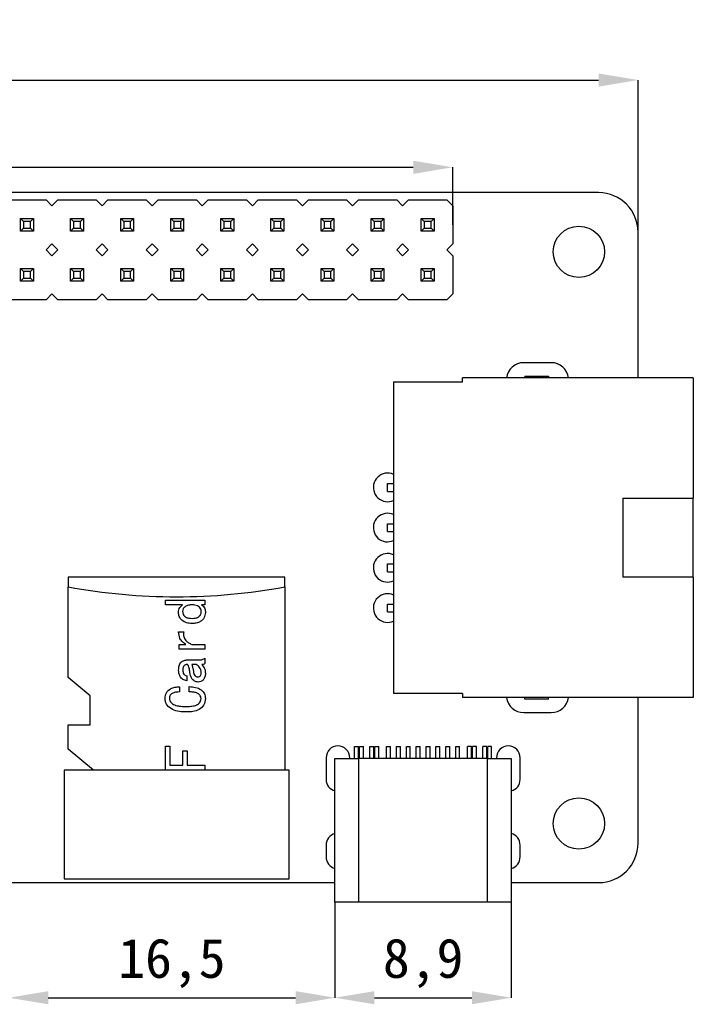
# Model space of a CAD drawing. Header units: millimetres. Extents: x 1707 to 1854, y 2274 to 2502.
# Tile 15 of 22: x 1753 to 1787, y 2364 to 2413. Entities that reach past the tile are written whole.
import ezdxf

# ---------------------------------------------------------------- set-up
doc = ezdxf.new("R2010")
doc.units = ezdxf.units.MM
doc.styles.add('黑体高度2mm', font='simhei.ttf', dxfattribs={"height": 2})
doc.dimstyles.new('红色高度2mm', dxfattribs={"dimtxt": 2, "dimasz": 2, "dimexe": 0, "dimexo": 0, "dimtad": 1, "dimdec": 1, "dimtxsty": '黑体高度2mm', "dimcen": 2.5, "dimclrd": 1, "dimclre": 1, "dimclrt": 1, "dimadec": 0, "dimazin": 0, "dimtfac": 1, "dimtdec": 1, "dimtmove": 0, "dimatfit": 3, "dimfxl": 1, "dimarcsym": 0})

# ---------------------------------------------------------------- blocks, each defined once
blk = doc.blocks.new('*D23')
at = {"color": 1, "lineweight": -2, "transparency": 16777216}
for p, q in [((1714.72, 2399.57), (1714.72, 2410.392)), ((1716.72, 2410.392), (1782.32, 2410.392)), ((1784.32, 2398.979), (1784.32, 2410.392))]:
    blk.add_line(p, q, dxfattribs=at)
at = {"color": 1, "transparency": 16777216}
for points in [[(1716.72, 2410.725), (1716.72, 2410.059), (1714.72, 2410.392)], [(1782.32, 2410.725), (1782.32, 2410.059), (1784.32, 2410.392)]]:
    blk.add_solid(points, dxfattribs=at)
at = {"layer": 'Defpoints', "color": 0, "transparency": 16777216}
for p in [(1784.32, 2410.392), (1714.72, 2399.57), (1784.32, 2398.979)]:
    blk.add_point(p, dxfattribs=at)
at = {"color": 1, "transparency": 16777216, "insert": (1749.52, 2412.14), "char_height": 2, "attachment_point": 5, "style": '黑体高度2mm'}
blk.add_mtext('69,6', dxfattribs=at)
blk = doc.blocks.new('*D25')
at = {"color": 1, "lineweight": -2, "transparency": 16777216}
for p, q in [((1724.12, 2403.049), (1724.12, 2405.966)), ((1726.12, 2405.966), (1772.92, 2405.966)), ((1774.92, 2403.049), (1774.92, 2405.966))]:
    blk.add_line(p, q, dxfattribs=at)
at = {"color": 1, "transparency": 16777216}
for points in [[(1726.12, 2406.299), (1726.12, 2405.632), (1724.12, 2405.966)], [(1772.92, 2406.299), (1772.92, 2405.632), (1774.92, 2405.966)]]:
    blk.add_solid(points, dxfattribs=at)
at = {"layer": 'Defpoints', "color": 0, "transparency": 16777216}
for p in [(1774.92, 2405.966), (1724.12, 2403.049), (1774.92, 2403.049)]:
    blk.add_point(p, dxfattribs=at)
at = {"color": 1, "transparency": 16777216, "insert": (1749.52, 2407.72), "char_height": 2, "attachment_point": 5, "style": '黑体高度2mm'}
blk.add_mtext('50,8', dxfattribs=at)
blk = doc.blocks.new('*D42')
at = {"color": 1, "lineweight": -2, "transparency": 16777216}
for p, q in [((1768.95, 2368.684), (1768.95, 2363.842)), ((1754.412, 2363.842), (1766.95, 2363.842))]:
    blk.add_line(p, q, dxfattribs=at)
at = {"color": 1, "transparency": 16777216}
for points in [[(1754.412, 2364.175), (1754.412, 2363.509), (1752.412, 2363.842)], [(1766.95, 2364.175), (1766.95, 2363.509), (1768.95, 2363.842)]]:
    blk.add_solid(points, dxfattribs=at)
at = {"layer": 'Defpoints', "color": 0, "transparency": 16777216}
for p in [(1768.95, 2368.684), (1752.412, 2363.842), (1768.95, 2363.842)]:
    blk.add_point(p, dxfattribs=at)
at = {"color": 1, "transparency": 16777216, "insert": (1760.681, 2365.591), "char_height": 2, "attachment_point": 5, "style": '黑体高度2mm'}
blk.add_mtext('16,5', dxfattribs=at)
blk = doc.blocks.new('*D43')
at = {"color": 1, "lineweight": -2, "transparency": 16777216}
for p, q in [((1777.89, 2368.684), (1777.89, 2363.842)), ((1770.95, 2363.842), (1775.89, 2363.842))]:
    blk.add_line(p, q, dxfattribs=at)
at = {"color": 1, "transparency": 16777216}
for points in [[(1770.95, 2364.175), (1770.95, 2363.509), (1768.95, 2363.842)], [(1775.89, 2364.175), (1775.89, 2363.509), (1777.89, 2363.842)]]:
    blk.add_solid(points, dxfattribs=at)
at = {"layer": 'Defpoints', "color": 0, "transparency": 16777216}
for p in [(1777.89, 2368.684), (1768.95, 2363.842), (1777.89, 2363.842)]:
    blk.add_point(p, dxfattribs=at)
at = {"color": 1, "transparency": 16777216, "insert": (1773.42, 2365.591), "char_height": 2, "attachment_point": 5, "style": '黑体高度2mm'}
blk.add_mtext('8,9', dxfattribs=at)

msp = doc.modelspace()

# ---------------------------------------------------------------- linework, layer by layer
at = {"color": 7, "linetype": 'Continuous', "lineweight": 25}
for p, q in [((1782.32, 2404.679), (1716.72, 2404.679)), ((1752.36, 2404.319), (1754.3, 2404.319)), ((1754.6, 2404.019), (1754.3, 2404.319)), ((1754.9, 2404.319), (1754.6, 2404.019)), ((1754.9, 2404.319), (1756.84, 2404.319)), ((1757.14, 2404.019), (1756.84, 2404.319)), ((1757.44, 2404.319), (1757.14, 2404.019)), ((1757.44, 2404.319), (1759.38, 2404.319)), ((1759.68, 2404.019), (1759.38, 2404.319)), ((1759.98, 2404.319), (1759.68, 2404.019)), ((1759.98, 2404.319), (1761.92, 2404.319)), ((1762.22, 2404.019), (1761.92, 2404.319)), ((1762.52, 2404.319), (1762.22, 2404.019)), ((1762.52, 2404.319), (1764.46, 2404.319)), ((1764.76, 2404.019), (1764.46, 2404.319)), ((1765.06, 2404.319), (1764.76, 2404.019)), ((1765.06, 2404.319), (1767, 2404.319)), ((1767.3, 2404.019), (1767, 2404.319)), ((1767.6, 2404.319), (1767.3, 2404.019)), ((1767.6, 2404.319), (1769.54, 2404.319)), ((1769.84, 2404.019), (1769.54, 2404.319)), ((1770.14, 2404.319), (1769.84, 2404.019)), ((1770.14, 2404.319), (1772.08, 2404.319)), ((1772.38, 2404.019), (1772.08, 2404.319)), ((1772.68, 2404.319), (1772.38, 2404.019)), ((1772.68, 2404.319), (1774.62, 2404.319)), ((1774.92, 2404.019), (1774.62, 2404.319)), ((1774.92, 2404.019), (1774.92, 2402.079)), ((1753.005, 2403.374), (1753.655, 2403.374)), ((1753.155, 2403.224), (1753.005, 2403.374)), ((1753.005, 2402.724), (1753.005, 2403.374)), ((1753.655, 2403.374), (1753.505, 2403.224)), ((1753.655, 2403.374), (1753.655, 2402.724)), ((1755.545, 2403.374), (1756.195, 2403.374)), ((1755.695, 2403.224), (1755.545, 2403.374)), ((1755.545, 2402.724), (1755.545, 2403.374)), ((1756.195, 2403.374), (1756.045, 2403.224)), ((1756.195, 2403.374), (1756.195, 2402.724)), ((1758.085, 2403.374), (1758.735, 2403.374)), ((1758.235, 2403.224), (1758.085, 2403.374)), ((1758.085, 2402.724), (1758.085, 2403.374)), ((1758.735, 2403.374), (1758.585, 2403.224)), ((1758.735, 2403.374), (1758.735, 2402.724)), ((1760.625, 2403.374), (1761.275, 2403.374)), ((1760.775, 2403.224), (1760.625, 2403.374)), ((1760.625, 2402.724), (1760.625, 2403.374)), ((1761.275, 2403.374), (1761.125, 2403.224)), ((1761.275, 2403.374), (1761.275, 2402.724)), ((1763.165, 2403.374), (1763.815, 2403.374)), ((1763.315, 2403.224), (1763.165, 2403.374)), ((1763.165, 2402.724), (1763.165, 2403.374)), ((1763.815, 2403.374), (1763.665, 2403.224)), ((1763.815, 2403.374), (1763.815, 2402.724)), ((1765.705, 2403.374), (1766.355, 2403.374)), ((1765.855, 2403.224), (1765.705, 2403.374)), ((1765.705, 2402.724), (1765.705, 2403.374)), ((1766.355, 2403.374), (1766.205, 2403.224)), ((1766.355, 2403.374), (1766.355, 2402.724)), ((1768.245, 2403.374), (1768.895, 2403.374)), ((1768.395, 2403.224), (1768.245, 2403.374)), ((1768.245, 2402.724), (1768.245, 2403.374)), ((1768.895, 2403.374), (1768.745, 2403.224)), ((1768.895, 2403.374), (1768.895, 2402.724)), ((1770.785, 2403.374), (1771.435, 2403.374)), ((1770.935, 2403.224), (1770.785, 2403.374)), ((1770.785, 2402.724), (1770.785, 2403.374)), ((1771.435, 2403.374), (1771.285, 2403.224)), ((1771.435, 2403.374), (1771.435, 2402.724)), ((1773.325, 2403.374), (1773.975, 2403.374)), ((1773.475, 2403.224), (1773.325, 2403.374)), ((1773.325, 2402.724), (1773.325, 2403.374)), ((1773.975, 2403.374), (1773.825, 2403.224)), ((1773.975, 2403.374), (1773.975, 2402.724)), ((1753.155, 2402.874), (1753.005, 2402.724)), ((1753.505, 2403.224), (1753.155, 2403.224)), ((1753.155, 2403.224), (1753.155, 2402.874)), ((1753.155, 2402.874), (1753.505, 2402.874)), ((1753.505, 2402.874), (1753.505, 2403.224)), ((1753.655, 2402.724), (1753.505, 2402.874)), ((1755.695, 2402.874), (1755.545, 2402.724)), ((1756.045, 2403.224), (1755.695, 2403.224)), ((1755.695, 2403.224), (1755.695, 2402.874)), ((1755.695, 2402.874), (1756.045, 2402.874)), ((1756.045, 2402.874), (1756.045, 2403.224)), ((1756.195, 2402.724), (1756.045, 2402.874)), ((1758.235, 2402.874), (1758.085, 2402.724)), ((1758.585, 2403.224), (1758.235, 2403.224)), ((1758.235, 2403.224), (1758.235, 2402.874)), ((1758.235, 2402.874), (1758.585, 2402.874)), ((1758.585, 2402.874), (1758.585, 2403.224)), ((1758.735, 2402.724), (1758.585, 2402.874)), ((1760.775, 2402.874), (1760.625, 2402.724)), ((1761.125, 2403.224), (1760.775, 2403.224)), ((1760.775, 2403.224), (1760.775, 2402.874)), ((1760.775, 2402.874), (1761.125, 2402.874)), ((1761.125, 2402.874), (1761.125, 2403.224)), ((1761.275, 2402.724), (1761.125, 2402.874)), ((1763.315, 2402.874), (1763.165, 2402.724)), ((1763.665, 2403.224), (1763.315, 2403.224)), ((1763.315, 2403.224), (1763.315, 2402.874)), ((1763.315, 2402.874), (1763.665, 2402.874)), ((1763.665, 2402.874), (1763.665, 2403.224)), ((1763.815, 2402.724), (1763.665, 2402.874)), ((1765.855, 2402.874), (1765.705, 2402.724)), ((1766.205, 2403.224), (1765.855, 2403.224)), ((1765.855, 2403.224), (1765.855, 2402.874)), ((1765.855, 2402.874), (1766.205, 2402.874)), ((1766.205, 2402.874), (1766.205, 2403.224)), ((1766.355, 2402.724), (1766.205, 2402.874)), ((1768.395, 2402.874), (1768.245, 2402.724)), ((1768.745, 2403.224), (1768.395, 2403.224)), ((1768.395, 2403.224), (1768.395, 2402.874)), ((1768.395, 2402.874), (1768.745, 2402.874)), ((1768.745, 2402.874), (1768.745, 2403.224)), ((1768.895, 2402.724), (1768.745, 2402.874)), ((1770.935, 2402.874), (1770.785, 2402.724)), ((1771.285, 2403.224), (1770.935, 2403.224)), ((1770.935, 2403.224), (1770.935, 2402.874)), ((1770.935, 2402.874), (1771.285, 2402.874)), ((1771.285, 2402.874), (1771.285, 2403.224)), ((1771.435, 2402.724), (1771.285, 2402.874)), ((1773.475, 2402.874), (1773.325, 2402.724)), ((1773.825, 2403.224), (1773.475, 2403.224)), ((1773.475, 2403.224), (1773.475, 2402.874)), ((1773.475, 2402.874), (1773.825, 2402.874)), ((1773.825, 2402.874), (1773.825, 2403.224)), ((1773.975, 2402.724), (1773.825, 2402.874)), ((1753.655, 2402.724), (1753.005, 2402.724)), ((1756.195, 2402.724), (1755.545, 2402.724)), ((1758.735, 2402.724), (1758.085, 2402.724)), ((1761.275, 2402.724), (1760.625, 2402.724)), ((1763.815, 2402.724), (1763.165, 2402.724)), ((1766.355, 2402.724), (1765.705, 2402.724)), ((1768.895, 2402.724), (1768.245, 2402.724)), ((1771.435, 2402.724), (1770.785, 2402.724)), ((1773.975, 2402.724), (1773.325, 2402.724)), ((1784.32, 2395.279), (1784.32, 2402.679)), ((1754.3, 2401.779), (1754.6, 2402.079)), ((1754.6, 2402.079), (1754.9, 2401.779)), ((1756.84, 2401.779), (1757.14, 2402.079)), ((1757.14, 2402.079), (1757.44, 2401.779)), ((1759.38, 2401.779), (1759.68, 2402.079)), ((1759.68, 2402.079), (1759.98, 2401.779)), ((1761.92, 2401.779), (1762.22, 2402.079)), ((1762.22, 2402.079), (1762.52, 2401.779)), ((1764.46, 2401.779), (1764.76, 2402.079)), ((1764.76, 2402.079), (1765.06, 2401.779)), ((1767, 2401.779), (1767.3, 2402.079)), ((1767.3, 2402.079), (1767.6, 2401.779)), ((1769.54, 2401.779), (1769.84, 2402.079)), ((1769.84, 2402.079), (1770.14, 2401.779)), ((1772.08, 2401.779), (1772.38, 2402.079)), ((1772.38, 2402.079), (1772.68, 2401.779)), ((1774.62, 2401.779), (1774.92, 2402.079)), ((1754.6, 2401.479), (1754.3, 2401.779)), ((1754.6, 2401.479), (1754.9, 2401.779)), ((1757.14, 2401.479), (1756.84, 2401.779)), ((1757.14, 2401.479), (1757.44, 2401.779)), ((1759.68, 2401.479), (1759.38, 2401.779)), ((1759.68, 2401.479), (1759.98, 2401.779)), ((1762.22, 2401.479), (1761.92, 2401.779)), ((1762.22, 2401.479), (1762.52, 2401.779)), ((1764.76, 2401.479), (1764.46, 2401.779)), ((1764.76, 2401.479), (1765.06, 2401.779)), ((1767.3, 2401.479), (1767, 2401.779)), ((1767.3, 2401.479), (1767.6, 2401.779)), ((1769.84, 2401.479), (1769.54, 2401.779)), ((1769.84, 2401.479), (1770.14, 2401.779)), ((1772.38, 2401.479), (1772.08, 2401.779)), ((1772.38, 2401.479), (1772.68, 2401.779)), ((1774.92, 2401.479), (1774.62, 2401.779)), ((1774.92, 2401.479), (1774.92, 2399.539)), ((1753.005, 2400.184), (1753.005, 2400.834)), ((1753.005, 2400.834), (1753.155, 2400.684)), ((1753.005, 2400.834), (1753.655, 2400.834)), ((1753.655, 2400.834), (1753.505, 2400.684)), ((1753.655, 2400.834), (1753.655, 2400.184)), ((1755.545, 2400.184), (1755.545, 2400.834)), ((1755.545, 2400.834), (1755.695, 2400.684)), ((1755.545, 2400.834), (1756.195, 2400.834)), ((1756.195, 2400.834), (1756.045, 2400.684)), ((1756.195, 2400.834), (1756.195, 2400.184)), ((1758.085, 2400.184), (1758.085, 2400.834)), ((1758.085, 2400.834), (1758.235, 2400.684)), ((1758.085, 2400.834), (1758.735, 2400.834)), ((1758.735, 2400.834), (1758.585, 2400.684)), ((1758.735, 2400.834), (1758.735, 2400.184)), ((1760.625, 2400.184), (1760.625, 2400.834)), ((1760.625, 2400.834), (1760.775, 2400.684)), ((1760.625, 2400.834), (1761.275, 2400.834)), ((1761.275, 2400.834), (1761.125, 2400.684)), ((1761.275, 2400.834), (1761.275, 2400.184)), ((1763.165, 2400.184), (1763.165, 2400.834)), ((1763.165, 2400.834), (1763.315, 2400.684)), ((1763.165, 2400.834), (1763.815, 2400.834)), ((1763.815, 2400.834), (1763.665, 2400.684)), ((1763.815, 2400.834), (1763.815, 2400.184)), ((1765.705, 2400.184), (1765.705, 2400.834)), ((1765.705, 2400.834), (1765.855, 2400.684)), ((1765.705, 2400.834), (1766.355, 2400.834)), ((1766.355, 2400.834), (1766.205, 2400.684)), ((1766.355, 2400.834), (1766.355, 2400.184)), ((1768.245, 2400.184), (1768.245, 2400.834)), ((1768.245, 2400.834), (1768.395, 2400.684)), ((1768.245, 2400.834), (1768.895, 2400.834)), ((1768.895, 2400.834), (1768.745, 2400.684)), ((1768.895, 2400.834), (1768.895, 2400.184)), ((1770.785, 2400.184), (1770.785, 2400.834)), ((1770.785, 2400.834), (1770.935, 2400.684)), ((1770.785, 2400.834), (1771.435, 2400.834)), ((1771.435, 2400.834), (1771.285, 2400.684)), ((1771.435, 2400.834), (1771.435, 2400.184)), ((1773.325, 2400.184), (1773.325, 2400.834)), ((1773.325, 2400.834), (1773.475, 2400.684)), ((1773.325, 2400.834), (1773.975, 2400.834)), ((1773.975, 2400.834), (1773.825, 2400.684)), ((1773.975, 2400.834), (1773.975, 2400.184)), ((1753.155, 2400.334), (1753.005, 2400.184)), ((1753.155, 2400.684), (1753.155, 2400.334)), ((1753.505, 2400.684), (1753.155, 2400.684)), ((1753.155, 2400.334), (1753.505, 2400.334)), ((1753.505, 2400.334), (1753.505, 2400.684)), ((1753.505, 2400.334), (1753.655, 2400.184)), ((1755.695, 2400.334), (1755.545, 2400.184)), ((1755.695, 2400.684), (1755.695, 2400.334)), ((1756.045, 2400.684), (1755.695, 2400.684)), ((1755.695, 2400.334), (1756.045, 2400.334)), ((1756.045, 2400.334), (1756.045, 2400.684)), ((1756.045, 2400.334), (1756.195, 2400.184)), ((1758.235, 2400.334), (1758.085, 2400.184)), ((1758.235, 2400.684), (1758.235, 2400.334)), ((1758.585, 2400.684), (1758.235, 2400.684)), ((1758.235, 2400.334), (1758.585, 2400.334)), ((1758.585, 2400.334), (1758.585, 2400.684)), ((1758.585, 2400.334), (1758.735, 2400.184)), ((1760.775, 2400.334), (1760.625, 2400.184)), ((1760.775, 2400.684), (1760.775, 2400.334)), ((1761.125, 2400.684), (1760.775, 2400.684)), ((1760.775, 2400.334), (1761.125, 2400.334)), ((1761.125, 2400.334), (1761.125, 2400.684)), ((1761.125, 2400.334), (1761.275, 2400.184)), ((1763.315, 2400.334), (1763.165, 2400.184)), ((1763.315, 2400.684), (1763.315, 2400.334)), ((1763.665, 2400.684), (1763.315, 2400.684)), ((1763.315, 2400.334), (1763.665, 2400.334)), ((1763.665, 2400.334), (1763.665, 2400.684)), ((1763.665, 2400.334), (1763.815, 2400.184)), ((1765.855, 2400.334), (1765.705, 2400.184)), ((1765.855, 2400.684), (1765.855, 2400.334)), ((1766.205, 2400.684), (1765.855, 2400.684)), ((1765.855, 2400.334), (1766.205, 2400.334)), ((1766.205, 2400.334), (1766.205, 2400.684)), ((1766.205, 2400.334), (1766.355, 2400.184)), ((1768.395, 2400.334), (1768.245, 2400.184)), ((1768.395, 2400.684), (1768.395, 2400.334)), ((1768.745, 2400.684), (1768.395, 2400.684)), ((1768.395, 2400.334), (1768.745, 2400.334)), ((1768.745, 2400.334), (1768.745, 2400.684)), ((1768.745, 2400.334), (1768.895, 2400.184)), ((1770.935, 2400.334), (1770.785, 2400.184)), ((1770.935, 2400.684), (1770.935, 2400.334)), ((1771.285, 2400.684), (1770.935, 2400.684)), ((1770.935, 2400.334), (1771.285, 2400.334)), ((1771.285, 2400.334), (1771.285, 2400.684)), ((1771.285, 2400.334), (1771.435, 2400.184)), ((1773.475, 2400.334), (1773.325, 2400.184)), ((1773.475, 2400.684), (1773.475, 2400.334)), ((1773.825, 2400.684), (1773.475, 2400.684)), ((1773.475, 2400.334), (1773.825, 2400.334)), ((1773.825, 2400.334), (1773.825, 2400.684)), ((1773.825, 2400.334), (1773.975, 2400.184)), ((1753.655, 2400.184), (1753.005, 2400.184)), ((1756.195, 2400.184), (1755.545, 2400.184)), ((1758.735, 2400.184), (1758.085, 2400.184)), ((1761.275, 2400.184), (1760.625, 2400.184)), ((1763.815, 2400.184), (1763.165, 2400.184)), ((1766.355, 2400.184), (1765.705, 2400.184)), ((1768.895, 2400.184), (1768.245, 2400.184)), ((1771.435, 2400.184), (1770.785, 2400.184)), ((1773.975, 2400.184), (1773.325, 2400.184)), ((1754.3, 2399.239), (1754.6, 2399.539)), ((1754.6, 2399.539), (1754.9, 2399.239)), ((1756.84, 2399.239), (1757.14, 2399.539)), ((1757.14, 2399.539), (1757.44, 2399.239)), ((1759.38, 2399.239), (1759.68, 2399.539)), ((1759.68, 2399.539), (1759.98, 2399.239)), ((1761.92, 2399.239), (1762.22, 2399.539)), ((1762.22, 2399.539), (1762.52, 2399.239)), ((1764.46, 2399.239), (1764.76, 2399.539)), ((1764.76, 2399.539), (1765.06, 2399.239)), ((1767, 2399.239), (1767.3, 2399.539)), ((1767.3, 2399.539), (1767.6, 2399.239)), ((1769.54, 2399.239), (1769.84, 2399.539)), ((1769.84, 2399.539), (1770.14, 2399.239)), ((1772.08, 2399.239), (1772.38, 2399.539)), ((1772.38, 2399.539), (1772.68, 2399.239)), ((1774.62, 2399.239), (1774.92, 2399.539)), ((1754.3, 2399.239), (1752.36, 2399.239)), ((1756.84, 2399.239), (1754.9, 2399.239)), ((1759.38, 2399.239), (1757.44, 2399.239)), ((1761.92, 2399.239), (1759.98, 2399.239)), ((1764.46, 2399.239), (1762.52, 2399.239)), ((1767, 2399.239), (1765.06, 2399.239)), ((1769.54, 2399.239), (1767.6, 2399.239)), ((1772.08, 2399.239), (1770.14, 2399.239)), ((1774.62, 2399.239), (1772.68, 2399.239)), ((1779.92, 2396.054), (1778.52, 2396.054)), ((1778.57, 2395.379), (1778.57, 2395.279)), ((1778.57, 2395.379), (1779.77, 2395.379)), ((1779.77, 2395.379), (1779.77, 2395.279)), ((1771.92, 2395.079), (1771.92, 2379.279)), ((1771.92, 2395.079), (1775.42, 2395.079)), ((1775.42, 2395.079), (1775.42, 2395.279)), ((1787.12, 2395.279), (1775.42, 2395.279)), ((1787.12, 2395.279), (1787.12, 2389.179)), ((1771.62, 2389.529), (1771.62, 2389.929)), ((1771.62, 2389.929), (1771.92, 2389.929)), ((1771.62, 2389.529), (1771.92, 2389.529)), ((1783.54, 2389.179), (1787.12, 2389.179)), ((1783.54, 2389.179), (1783.54, 2385.179)), ((1787.12, 2385.179), (1787.12, 2389.179)), ((1771.62, 2387.489), (1771.62, 2387.889)), ((1771.62, 2387.889), (1771.92, 2387.889)), ((1771.62, 2387.489), (1771.92, 2387.489)), ((1771.62, 2385.449), (1771.62, 2385.849)), ((1771.62, 2385.849), (1771.92, 2385.849)), ((1771.62, 2385.449), (1771.92, 2385.449)), ((1755.415, 2385.179), (1755.415, 2384.679)), ((1766.415, 2385.179), (1755.415, 2385.179)), ((1766.415, 2384.679), (1766.415, 2385.179)), ((1787.12, 2385.179), (1783.54, 2385.179)), ((1787.12, 2385.179), (1787.12, 2379.079)), ((1755.415, 2380.087), (1755.415, 2384.679)), ((1766.415, 2384.679), (1766.415, 2375.379)), ((1760.356, 2383.775), (1760.356, 2384.009)), ((1760.356, 2384.009), (1762.356, 2384.009)), ((1762.356, 2384.009), (1762.356, 2383.775)), ((1761.222, 2383.775), (1760.356, 2383.775)), ((1762.356, 2383.775), (1762.181, 2383.775)), ((1771.62, 2383.409), (1771.62, 2383.809)), ((1771.62, 2383.809), (1771.92, 2383.809)), ((1771.62, 2383.409), (1771.92, 2383.409)), ((1761.023, 2382.395), (1761.28, 2382.395)), ((1761.047, 2381.763), (1761.386, 2381.763)), ((1761.047, 2381.529), (1761.047, 2381.763)), ((1762.356, 2381.529), (1761.047, 2381.529)), ((1761.69, 2381.763), (1762.356, 2381.763)), ((1762.356, 2381.763), (1762.356, 2381.529)), ((1761.468, 2380.979), (1762.111, 2380.979)), ((1762.356, 2381.073), (1762.356, 2380.792)), ((1761.924, 2380.745), (1761.69, 2380.745)), ((1756.539, 2379.154), (1755.415, 2380.087)), ((1761.433, 2380.172), (1761.433, 2379.915)), ((1761.07, 2379.611), (1761.07, 2379.354)), ((1761.561, 2379.354), (1761.561, 2379.623)), ((1756.539, 2377.679), (1756.539, 2379.154)), ((1775.42, 2379.279), (1771.92, 2379.279)), ((1775.42, 2379.279), (1775.42, 2379.079)), ((1787.12, 2379.079), (1775.42, 2379.079)), ((1778.57, 2378.979), (1778.57, 2379.079)), ((1779.77, 2378.979), (1778.57, 2378.979)), ((1779.77, 2378.979), (1779.77, 2379.079)), ((1784.32, 2371.679), (1784.32, 2379.079)), ((1778.52, 2378.304), (1779.92, 2378.304)), ((1755.415, 2376.446), (1755.415, 2377.679)), ((1755.415, 2377.679), (1756.539, 2377.679)), ((1756.7, 2375.379), (1755.415, 2376.446)), ((1760.356, 2375.379), (1760.356, 2376.605)), ((1760.356, 2376.605), (1760.579, 2376.605)), ((1760.579, 2376.605), (1760.579, 2375.646)), ((1761.234, 2376.371), (1761.456, 2376.371)), ((1761.234, 2375.646), (1761.234, 2376.371)), ((1761.456, 2376.371), (1761.456, 2375.646)), ((1769.945, 2376.584), (1770.145, 2376.584)), ((1769.945, 2375.984), (1769.945, 2376.584)), ((1770.145, 2375.984), (1770.145, 2376.584)), ((1770.195, 2375.984), (1770.195, 2376.584)), ((1770.195, 2376.584), (1770.395, 2376.584)), ((1770.395, 2375.984), (1770.395, 2376.584)), ((1770.717, 2376.584), (1770.917, 2376.584)), ((1770.717, 2375.984), (1770.717, 2376.584)), ((1770.917, 2375.984), (1770.917, 2376.584)), ((1770.967, 2375.984), (1770.967, 2376.584)), ((1770.967, 2376.584), (1771.167, 2376.584)), ((1771.167, 2375.984), (1771.167, 2376.584)), ((1771.57, 2375.984), (1771.57, 2376.584)), ((1771.57, 2376.584), (1771.77, 2376.584)), ((1771.77, 2375.984), (1771.77, 2376.584)), ((1772.07, 2375.984), (1772.07, 2376.584)), ((1772.07, 2376.584), (1772.27, 2376.584)), ((1772.27, 2375.984), (1772.27, 2376.584)), ((1772.57, 2376.584), (1772.77, 2376.584)), ((1772.57, 2375.984), (1772.57, 2376.584)), ((1772.77, 2375.984), (1772.77, 2376.584)), ((1773.07, 2375.984), (1773.07, 2376.584)), ((1773.07, 2376.584), (1773.27, 2376.584)), ((1773.27, 2375.984), (1773.27, 2376.584)), ((1773.57, 2375.984), (1773.57, 2376.584)), ((1773.57, 2376.584), (1773.77, 2376.584)), ((1773.77, 2375.984), (1773.77, 2376.584)), ((1774.07, 2376.584), (1774.27, 2376.584)), ((1774.07, 2375.984), (1774.07, 2376.584)), ((1774.27, 2375.984), (1774.27, 2376.584)), ((1774.57, 2376.584), (1774.77, 2376.584)), ((1774.57, 2375.984), (1774.57, 2376.584)), ((1774.77, 2375.984), (1774.77, 2376.584)), ((1775.07, 2376.584), (1775.27, 2376.584)), ((1775.07, 2375.984), (1775.07, 2376.584)), ((1775.27, 2375.984), (1775.27, 2376.584)), ((1775.872, 2376.584), (1775.672, 2376.584)), ((1775.672, 2375.984), (1775.672, 2376.584)), ((1775.872, 2375.984), (1775.872, 2376.584)), ((1776.122, 2376.584), (1775.922, 2376.584)), ((1775.922, 2375.984), (1775.922, 2376.584)), ((1776.122, 2375.984), (1776.122, 2376.584)), ((1776.645, 2376.584), (1776.445, 2376.584)), ((1776.445, 2375.984), (1776.445, 2376.584)), ((1776.645, 2375.984), (1776.645, 2376.584)), ((1776.895, 2376.584), (1776.695, 2376.584)), ((1776.695, 2375.984), (1776.695, 2376.584)), ((1776.895, 2375.984), (1776.895, 2376.584)), ((1768.5, 2376.014), (1768.5, 2374.914)), ((1768.95, 2368.684), (1768.95, 2375.984)), ((1768.95, 2375.984), (1770.15, 2375.984)), ((1769.7, 2375.984), (1769.7, 2376.014)), ((1770.15, 2375.984), (1770.15, 2368.684)), ((1776.69, 2375.984), (1770.15, 2375.984)), ((1776.69, 2368.684), (1776.69, 2375.984)), ((1776.69, 2375.984), (1777.89, 2375.984)), ((1777.14, 2376.014), (1777.14, 2375.984)), ((1777.89, 2375.984), (1777.89, 2368.684)), ((1778.34, 2374.914), (1778.34, 2376.014)), ((1766.62, 2375.379), (1755.21, 2375.379)), ((1755.21, 2375.379), (1755.21, 2369.879)), ((1760.579, 2375.646), (1761.234, 2375.646)), ((1761.456, 2375.646), (1762.356, 2375.646)), ((1762.356, 2375.646), (1762.356, 2375.379)), ((1766.62, 2369.879), (1766.62, 2375.379)), ((1768.5, 2371.584), (1768.5, 2370.984)), ((1778.34, 2370.984), (1778.34, 2371.584)), ((1755.21, 2369.879), (1766.62, 2369.879)), ((1752.412, 2369.679), (1768.95, 2369.679)), ((1777.89, 2369.679), (1782.32, 2369.679)), ((1770.15, 2368.684), (1768.95, 2368.684)), ((1776.69, 2368.684), (1770.15, 2368.684)), ((1777.89, 2368.684), (1776.69, 2368.684))]:
    msp.add_line(p, q, dxfattribs=at)
at = {"color": 7, "linetype": 'Continuous', "lineweight": 25, "flags": 128}
for points in [[(1771.62, 2389.004), (1771.824, 2389.033), (1771.92, 2389.069)], [(1771.62, 2386.964), (1771.824, 2386.993), (1771.92, 2387.029)], [(1771.62, 2384.924), (1771.824, 2384.953), (1771.92, 2384.989)], [(1771.62, 2382.884), (1771.824, 2382.913), (1771.92, 2382.949)]]:
    msp.add_lwpolyline(points, dxfattribs=at)
at = {"color": 7, "linetype": 'Continuous', "lineweight": 25}
for centre in [(1781.32, 2401.679), (1781.32, 2372.679)]:
    msp.add_circle(centre, 1.3, dxfattribs=at)
for centre, radius, start, end in [((1782.32, 2402.679), 2, 360, 90), ((1778.52, 2395.179), 0.875, 90, 173.4376), ((1779.92, 2395.179), 0.875, 6.5624, 90), ((1771.62, 2389.729), 0.725, 65.5567, 270), ((1771.62, 2387.689), 0.725, 65.5567, 270), ((1771.62, 2385.649), 0.725, 65.5567, 270), ((1760.915, 2414.889), 30.707, 259.6819, 280.3181), ((1771.62, 2383.609), 0.725, 65.5567, 270), ((1778.52, 2379.179), 0.875, 186.5624, 270), ((1779.92, 2379.179), 0.875, 270, 353.4376), ((1769.1, 2376.014), 0.6, 0, 180), ((1777.74, 2376.014), 0.6, 0, 180), ((1769.1, 2374.914), 0.6, 180, 255.5114), ((1777.74, 2374.914), 0.6, 284.4689, 0), ((1769.1, 2371.584), 0.6, 104.4886, 180), ((1777.74, 2371.584), 0.6, 0, 75.5311), ((1782.32, 2371.679), 2, 270, 0), ((1769.1, 2370.984), 0.6, 180, 255.5114), ((1777.74, 2370.984), 0.6, 284.4689, 0)]:
    msp.add_arc(centre, radius, start, end, dxfattribs=at)
for points, knots in [([(1761.011, 2383.389), (1761.014, 2383.432), (1761.019, 2383.518), (1761.082, 2383.662), (1761.169, 2383.732), (1761.222, 2383.775)], [0, 0, 0, 0, 0.2807329, 0.5608805, 1, 1, 1, 1]), ([(1761.702, 2382.827), (1761.608, 2382.832), (1761.421, 2382.841), (1761.184, 2382.969), (1761.036, 2383.168), (1761.02, 2383.315), (1761.011, 2383.389)], [0, 0, 0, 0, 0.280953, 0.56006, 0.780085, 1, 1, 1, 1]), ([(1761.702, 2383.775), (1761.64, 2383.772), (1761.518, 2383.766), (1761.361, 2383.694), (1761.244, 2383.58), (1761.229, 2383.483), (1761.222, 2383.435)], [0, 0, 0, 0, 0.281121, 0.561072, 0.781011, 1, 1, 1, 1]), ([(1761.222, 2383.435), (1761.228, 2383.379), (1761.237, 2383.294), (1761.306, 2383.203), (1761.398, 2383.137), (1761.533, 2383.091), (1761.645, 2383.087), (1761.702, 2383.085)], [0, 0, 0, 0, 0.248755, 0.373918, 0.499178, 0.749266, 1, 1, 1, 1]), ([(1762.169, 2383.435), (1762.165, 2383.476), (1762.155, 2383.556), (1762.079, 2383.654), (1761.935, 2383.758), (1761.798, 2383.768), (1761.702, 2383.775)], [0, 0, 0, 0, 0.1866, 0.373527, 0.560816, 1, 1, 1, 1]), ([(1761.702, 2383.085), (1761.757, 2383.087), (1761.867, 2383.091), (1762.001, 2383.137), (1762.09, 2383.204), (1762.156, 2383.296), (1762.164, 2383.38), (1762.169, 2383.435)], [0, 0, 0, 0, 0.250723, 0.500711, 0.625945, 0.751109, 1, 1, 1, 1]), ([(1762.38, 2383.389), (1762.367, 2383.296), (1762.341, 2383.11), (1762.147, 2382.917), (1761.92, 2382.837), (1761.774, 2382.83), (1761.702, 2382.827)], [0, 0, 0, 0, 0.278986, 0.558087, 0.778722, 1, 1, 1, 1]), ([(1762.181, 2383.775), (1762.215, 2383.749), (1762.283, 2383.698), (1762.366, 2383.566), (1762.375, 2383.456), (1762.38, 2383.389)], [0, 0, 0, 0, 0.28063, 0.560619, 1, 1, 1, 1]), ([(1761.386, 2381.763), (1761.325, 2381.802), (1761.205, 2381.88), (1761.052, 2382.096), (1761.034, 2382.281), (1761.023, 2382.395)], [0, 0, 0, 0, 0.280798, 0.560963, 1, 1, 1, 1]), ([(1761.28, 2382.395), (1761.274, 2382.317), (1761.261, 2382.162), (1761.369, 2381.964), (1761.526, 2381.84), (1761.635, 2381.789), (1761.69, 2381.763)], [0, 0, 0, 0, 0.279948, 0.558414, 0.779006, 1, 1, 1, 1]), ([(1761.023, 2380.465), (1761.027, 2380.537), (1761.034, 2380.682), (1761.131, 2380.868), (1761.297, 2380.968), (1761.411, 2380.975), (1761.468, 2380.979)], [0, 0, 0, 0, 0.28099, 0.559713, 0.779386, 1, 1, 1, 1]), ([(1762.111, 2380.979), (1762.161, 2380.985), (1762.252, 2380.995), (1762.324, 2381.049), (1762.356, 2381.073)], [0, 0, 0, 0, 0.55847, 1, 1, 1, 1]), ([(1761.433, 2379.915), (1761.363, 2379.932), (1761.224, 2379.967), (1761.093, 2380.126), (1761.031, 2380.298), (1761.026, 2380.409), (1761.023, 2380.465)], [0, 0, 0, 0, 0.279179, 0.558398, 0.779004, 1, 1, 1, 1]), ([(1761.444, 2380.745), (1761.42, 2380.742), (1761.37, 2380.736), (1761.304, 2380.699), (1761.236, 2380.611), (1761.234, 2380.525), (1761.234, 2380.465)], [0, 0, 0, 0, 0.187008, 0.374491, 0.560274, 1, 1, 1, 1]), ([(1761.234, 2380.465), (1761.235, 2380.428), (1761.237, 2380.356), (1761.276, 2380.259), (1761.351, 2380.199), (1761.405, 2380.181), (1761.433, 2380.172)], [0, 0, 0, 0, 0.280819, 0.559654, 0.779669, 1, 1, 1, 1]), ([(1761.596, 2380.336), (1761.584, 2380.411), (1761.565, 2380.524), (1761.531, 2380.653), (1761.501, 2380.713), (1761.473, 2380.74), (1761.454, 2380.744), (1761.444, 2380.745)], [0, 0, 0, 0, 0.500696, 0.750888, 0.87572, 0.938095, 1, 1, 1, 1]), ([(1761.69, 2380.745), (1761.71, 2380.681), (1761.746, 2380.566), (1761.764, 2380.447), (1761.772, 2380.395)], [0, 0, 0, 0, 0.559876, 1, 1, 1, 1]), ([(1761.772, 2380.395), (1761.778, 2380.358), (1761.789, 2380.285), (1761.825, 2380.184), (1761.906, 2380.123), (1761.965, 2380.117), (1761.994, 2380.114)], [0, 0, 0, 0, 0.281212, 0.560957, 0.780128, 1, 1, 1, 1]), ([(1762.169, 2380.324), (1762.154, 2380.422), (1762.126, 2380.596), (1761.985, 2380.7), (1761.924, 2380.745)], [0, 0, 0, 0, 0.559858, 1, 1, 1, 1]), ([(1762.356, 2380.792), (1762.328, 2380.776), (1762.277, 2380.746), (1762.219, 2380.746), (1762.193, 2380.745)], [0, 0, 0, 0, 0.557298, 1, 1, 1, 1]), ([(1762.193, 2380.745), (1762.253, 2380.673), (1762.362, 2380.543), (1762.374, 2380.375), (1762.38, 2380.301)], [0, 0, 0, 0, 0.558242, 1, 1, 1, 1]), ([(1762.017, 2379.857), (1761.95, 2379.864), (1761.817, 2379.879), (1761.647, 2380.066), (1761.616, 2380.233), (1761.596, 2380.336)], [0, 0, 0, 0, 0.279634, 0.558773, 1, 1, 1, 1]), ([(1761.994, 2380.114), (1762.023, 2380.118), (1762.08, 2380.127), (1762.158, 2380.203), (1762.165, 2380.279), (1762.169, 2380.324)], [0, 0, 0, 0, 0.280203, 0.560753, 1, 1, 1, 1]), ([(1762.38, 2380.301), (1762.375, 2380.241), (1762.367, 2380.12), (1762.288, 2379.967), (1762.16, 2379.868), (1762.065, 2379.86), (1762.017, 2379.857)], [0, 0, 0, 0, 0.280629, 0.560517, 0.779853, 1, 1, 1, 1]), ([(1760.333, 2379.026), (1760.347, 2379.126), (1760.376, 2379.325), (1760.591, 2379.525), (1760.835, 2379.608), (1760.992, 2379.61), (1761.07, 2379.611)], [0, 0, 0, 0, 0.278841, 0.558038, 0.778714, 1, 1, 1, 1]), ([(1761.07, 2379.354), (1761.012, 2379.352), (1760.898, 2379.348), (1760.756, 2379.314), (1760.655, 2379.257), (1760.595, 2379.193), (1760.561, 2379.112), (1760.557, 2379.055), (1760.555, 2379.026)], [0, 0, 0, 0, 0.2504111, 0.5002163, 0.6253056, 0.7501562, 0.8749524, 1, 1, 1, 1]), ([(1761.561, 2379.623), (1761.668, 2379.616), (1761.881, 2379.604), (1762.166, 2379.489), (1762.348, 2379.267), (1762.369, 2379.099), (1762.38, 2379.014)], [0, 0, 0, 0, 0.281285, 0.560616, 0.780468, 1, 1, 1, 1]), ([(1762.158, 2379.014), (1762.154, 2379.046), (1762.147, 2379.111), (1762.094, 2379.193), (1762.027, 2379.261), (1761.911, 2379.32), (1761.752, 2379.349), (1761.625, 2379.352), (1761.561, 2379.354)], [0, 0, 0, 0, 0.124636, 0.249459, 0.374525, 0.499483, 0.749503, 1, 1, 1, 1]), ([(1761.421, 2378.336), (1761.301, 2378.34), (1761.061, 2378.348), (1760.707, 2378.438), (1760.461, 2378.629), (1760.347, 2378.845), (1760.338, 2378.966), (1760.333, 2379.026)], [0, 0, 0, 0, 0.25087, 0.501118, 0.749803, 0.874837, 1, 1, 1, 1]), ([(1760.555, 2379.026), (1760.56, 2378.983), (1760.57, 2378.896), (1760.679, 2378.754), (1760.881, 2378.66), (1761.138, 2378.622), (1761.311, 2378.619), (1761.397, 2378.617)], [0, 0, 0, 0, 0.1247, 0.249494, 0.498292, 0.749016, 1, 1, 1, 1]), ([(1761.397, 2378.617), (1761.477, 2378.619), (1761.636, 2378.622), (1761.873, 2378.659), (1762.053, 2378.759), (1762.146, 2378.894), (1762.154, 2378.974), (1762.158, 2379.014)], [0, 0, 0, 0, 0.251018, 0.501693, 0.750185, 0.87513, 1, 1, 1, 1]), ([(1762.38, 2379.014), (1762.362, 2378.904), (1762.327, 2378.684), (1762.071, 2378.446), (1761.751, 2378.348), (1761.531, 2378.34), (1761.421, 2378.336)], [0, 0, 0, 0, 0.2486013, 0.4980333, 0.7485712, 1, 1, 1, 1])]:
    msp.add_open_spline(points, degree=3, knots=knots, dxfattribs=at)

# ---------------------------------------------------------------- dimensions: what is measured, and where the dimension line sits
at = {"color": 3}
for base, p1, p2, picture, middle in [((1784.32, 2410.392), (1714.72, 2399.57), (1784.32, 2398.979), '*D23', (1749.52, 2412.14)), ((1774.92, 2405.966), (1724.12, 2403.049), (1774.92, 2403.049), '*D25', (1749.52, 2407.72)), ((1768.95, 2363.842), (1752.412, 2363.842), (1768.95, 2368.684), '*D42', (1760.681, 2365.591)), ((1777.89, 2363.842), (1768.95, 2363.842), (1777.89, 2368.684), '*D43', (1773.42, 2365.591))]:
    dim = msp.add_linear_dim(base=base, p1=p1, p2=p2, dimstyle='红色高度2mm', dxfattribs=at)
    dim.commit()
    dim.dimension.update_dxf_attribs({"geometry": picture, "text_midpoint": middle})

doc.saveas('drawing.dxf')
